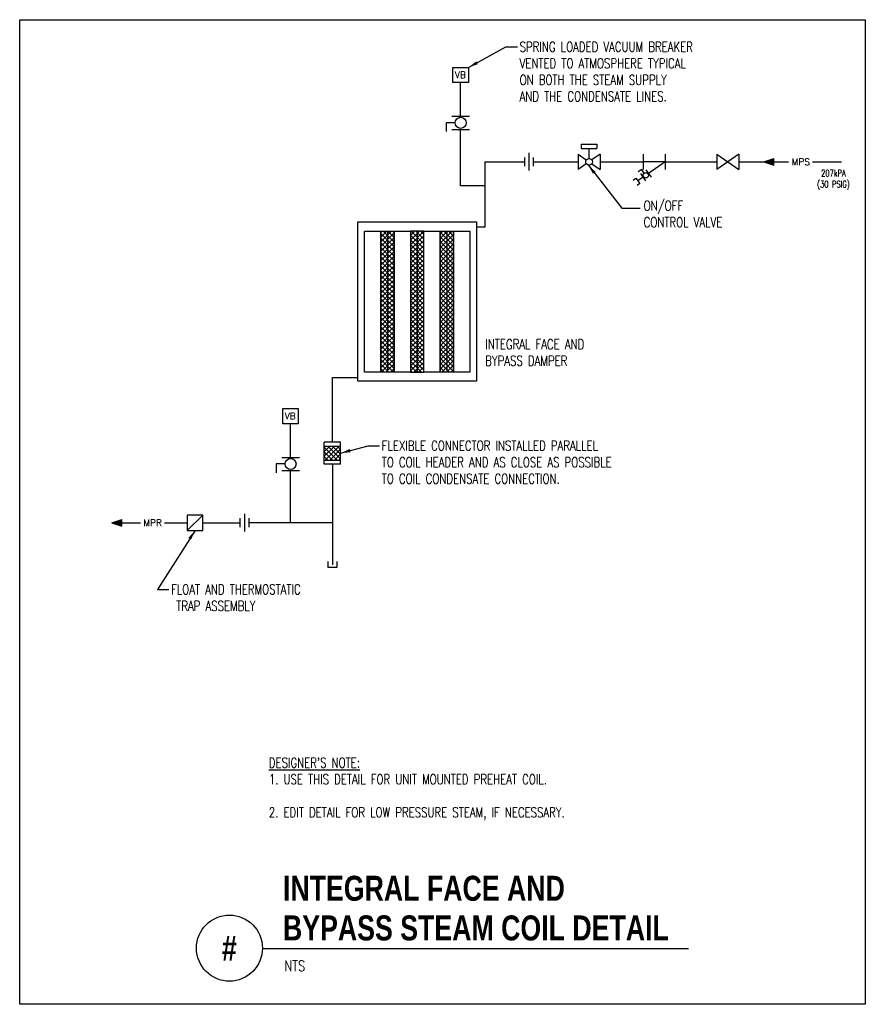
# Model space of a CAD drawing. Header units: inches. Extents: x 11.39 to 19.39, y -4.7 to 4.61.
import ezdxf
from ezdxf.enums import TextEntityAlignment as Align

# ---------------------------------------------------------------- set-up
doc = ezdxf.new("R2010")
doc.units = ezdxf.units.IN
doc.header["$MEASUREMENT"] = 0
doc.layers.add('G-ANNO-NPLT', color=7, linetype='Continuous', plot=False)
doc.layers.add('M-DETL-MEDM', color=4, linetype='Continuous')
doc.layers.add('M-DETL-TEXT', color=2, linetype='Continuous')
doc.styles.add('BOLD', font='bold.shx', dxfattribs={"width": 0.9})
doc.styles.add('Romans', font='romans.shx', dxfattribs={"width": 0.75})
doc.dimstyles.new('VA-Dims', dxfattribs={"dimtxt": 0.09375, "dimasz": 0.09375, "dimexe": 0.09375, "dimexo": 0.03125, "dimgap": 0.02, "dimtad": 1, "dimdec": 5, "dimzin": 0, "dimdsep": 46, "dimlunit": 4, "dimtxsty": 'Romans', "dimblk": 'ARCHTICK', "dimcen": 0.09375, "dimclrd": 256, "dimclre": 256, "dimclrt": 256, "dimadec": 0, "dimazin": 0, "dimtfac": 1, "dimtdec": 5, "dimtofl": 0, "dimtmove": 0, "dimatfit": 3, "dimfxl": 1, "dimfrac": 2, "dimtolj": 1, "dimtzin": 0, "dimlwd": -1, "dimlwe": -1, "dimarcsym": 0})
pattern_1 = [(135, (0.06491, -1.316185), (-0.022097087, -0.022097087), []), (225, (0.06491, -1.316185), (0.022097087, -0.022097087), [])]

# ---------------------------------------------------------------- blocks, each defined once
blk = doc.blocks.new('_ArchTick')
at = {"color": 0, "linetype": 'ByBlock', "const_width": 0.15}
blk.add_lwpolyline([(-0.5, -0.5), (0.5, 0.5)], dxfattribs=at)

msp = doc.modelspace()

# ---------------------------------------------------------------- hatches: boundary and pattern name
at = {"layer": 'M-DETL-MEDM'}
h = msp.add_hatch(color=256, dxfattribs=at)
h.paths.add_polyline_path([(18.525, 3.2676), (18.4313, 3.2676), (18.525, 3.2364)])
h.paths.add_polyline_path([(18.525, 3.2989), (18.4313, 3.2676), (18.525, 3.2676)])
h = msp.add_hatch(dxfattribs=at)
h.set_pattern_fill('NET', color=256, scale=0.25, angle=135, style=0)
h.set_pattern_definition(pattern_1)
h.paths.add_polyline_path([(14.8722, 2.6127), (14.8085, 2.6127), (14.8085, 1.2778), (14.8722, 1.2778)])
h.paths.add_polyline_path([(14.9359, 2.6127), (14.8722, 2.6127), (14.8722, 1.2778), (14.9359, 1.2778)])
h = msp.add_hatch(dxfattribs=at)
h.set_pattern_fill('NET', color=256, scale=0.25, angle=135, style=0)
h.set_pattern_definition(pattern_1)
h.paths.add_polyline_path([(15.1529, 2.6127), (15.0891, 2.6127), (15.0891, 1.2778), (15.1529, 1.2778)])
h.paths.add_polyline_path([(15.2166, 2.6127), (15.1529, 2.6127), (15.1529, 1.2778), (15.2166, 1.2778)])
h = msp.add_hatch(dxfattribs=at)
h.set_pattern_fill('NET', color=256, scale=0.25, angle=135, style=0)
h.set_pattern_definition(pattern_1)
h.paths.add_polyline_path([(15.4335, 2.6127), (15.3698, 2.6127), (15.3698, 1.2778), (15.4335, 1.2778)])
h.paths.add_polyline_path([(15.4972, 2.6127), (15.4335, 2.6127), (15.4335, 1.2778), (15.4972, 1.2778)])
h = msp.add_hatch(dxfattribs=at)
h.set_pattern_fill('NET', color=256, scale=0.25, angle=135, style=0)
h.set_pattern_definition([(135, (18.13954, -1.440383), (-0.02209709, -0.02209709), []), (225, (18.13954, -1.440383), (0.02209709, -0.02209709), [])])
h.paths.add_polyline_path([(14.4281, 0.444), (14.4281, 0.5765), (14.2731, 0.5765), (14.2731, 0.444)])
h = msp.add_hatch(color=256, dxfattribs=at)
h.paths.add_polyline_path([(12.358, -0.1459), (12.2643, -0.1459), (12.358, -0.1772)])
h.paths.add_polyline_path([(12.358, -0.1147), (12.2643, -0.1459), (12.358, -0.1459)])

# ---------------------------------------------------------------- linework, layer by layer
at = {"layer": 'G-ANNO-NPLT', "color": 6}
msp.add_lwpolyline([(11.3923, 4.6117), (19.3919, 4.6117), (19.3919, -4.7006), (11.3923, -4.7006)], close=True, dxfattribs=at)
at = {"layer": 'M-DETL-MEDM'}
for p, q in [((15.5635, 3.6987), (15.5635, 4.0174)), ((15.5115, 3.6362), (15.4281, 3.6362)), ((15.4281, 3.6362), (15.4281, 3.5529)), ((15.4802, 3.6987), (15.6469, 3.6987)), ((15.4802, 3.5737), (15.6469, 3.5737)), ((15.5635, 3.2676), (15.5635, 3.5737)), ((16.7054, 3.4343), (16.7054, 3.3926)), ((16.7054, 3.4343), (16.8513, 3.4343)), ((16.7054, 3.3926), (16.8513, 3.3926)), ((16.7783, 3.2989), (16.7783, 3.3926)), ((16.8513, 3.4343), (16.8513, 3.3926)), ((15.5635, 3.0418), (15.5635, 3.2676)), ((15.7922, 3.2676), (16.1553, 3.2676)), ((15.7922, 3.2676), (15.7922, 2.6504)), ((16.1553, 3.2676), (16.1676, 3.2676)), ((16.1676, 3.3093), (16.1676, 3.226)), ((16.2092, 3.351), (16.2092, 3.1843)), ((16.2509, 3.3093), (16.2509, 3.226)), ((16.2509, 3.2676), (16.6742, 3.2676)), ((16.6742, 3.3406), (16.6742, 3.1947)), ((16.6742, 3.3406), (16.7527, 3.2856)), ((16.8825, 3.3406), (16.8039, 3.2856)), ((16.8825, 3.3406), (16.8825, 3.1947)), ((16.8825, 3.2676), (17.2894, 3.2676)), ((17.2894, 3.3406), (17.2894, 3.1947)), ((17.4978, 3.2676), (17.2894, 3.2676)), ((17.4978, 3.2676), (17.3406, 3.1576)), ((17.4978, 3.3406), (17.4978, 3.1947)), ((17.4978, 3.2676), (17.9883, 3.2676)), ((17.9883, 3.3406), (17.9883, 3.1947)), ((18.1967, 3.3406), (17.9883, 3.1947)), ((17.9883, 3.3406), (18.1967, 3.1947)), ((18.1967, 3.3406), (18.1967, 3.1947)), ((18.1967, 3.2676), (18.6654, 3.2676)), ((18.4313, 3.2676), (18.525, 3.2989)), ((18.4313, 3.2676), (18.525, 3.2364)), ((18.525, 3.2364), (18.525, 3.2989)), ((18.8931, 3.2676), (19.1653, 3.2676)), ((16.7527, 3.2497), (16.6742, 3.1947)), ((16.8039, 3.2497), (16.8825, 3.1947)), ((17.2762, 3.1952), (17.2421, 3.1713)), ((17.3001, 3.1611), (17.2762, 3.1952)), ((17.3167, 3.1918), (17.3645, 3.1235)), ((17.2894, 3.1218), (17.2404, 3.0874)), ((17.2655, 3.1559), (17.3133, 3.0877)), ((15.7922, 3.0418), (15.5635, 3.0418)), ((14.8722, 2.6127), (14.8722, 1.2778)), ((15.1529, 2.6127), (15.1529, 1.2778)), ((15.4335, 2.6127), (15.4335, 1.2778)), ((15.7922, 2.6504), (15.7145, 2.6504)), ((14.3506, 1.2282), (14.5912, 1.2282)), ((14.3506, 0.6156), (14.3506, 1.2282)), ((13.9549, 0.4722), (13.9549, 0.7909)), ((14.4281, 0.6156), (14.2731, 0.6156)), ((14.2731, 0.4072), (14.2731, 0.6156)), ((14.4281, 0.5765), (14.2731, 0.5765)), ((14.4281, 0.4072), (14.4281, 0.6156)), ((13.8716, 0.4722), (14.0382, 0.4722)), ((13.9028, 0.4097), (13.8195, 0.4097)), ((13.8195, 0.4097), (13.8195, 0.3264)), ((14.4281, 0.444), (14.2731, 0.444)), ((14.4281, 0.4072), (14.2731, 0.4072)), ((14.3506, 0.4072), (14.3506, -0.5447)), ((13.8716, 0.3472), (14.0382, 0.3472)), ((13.9549, -0.1459), (13.9549, 0.3472)), ((12.978, -0.2188), (13.1238, -0.073)), ((13.5175, -0.0626), (13.5175, -0.2292)), ((12.2643, -0.1459), (12.358, -0.1147)), ((12.2643, -0.1459), (12.5358, -0.1459)), ((12.2643, -0.1459), (12.358, -0.1772)), ((12.358, -0.1772), (12.358, -0.1147)), ((12.7611, -0.1459), (12.978, -0.1459)), ((13.1238, -0.1459), (13.4759, -0.1459)), ((13.4759, -0.1042), (13.4759, -0.1876)), ((13.5592, -0.1042), (13.5592, -0.1876)), ((14.3506, -0.1459), (13.5592, -0.1459)), ((14.3073, -0.5113), (14.3073, -0.5694)), ((14.3939, -0.5113), (14.3939, -0.5694)), ((14.3939, -0.5694), (14.3073, -0.5694))]:
    msp.add_line(p, q, dxfattribs=at)
for points in [[(15.4903, 4.1595), (15.6368, 4.1595), (15.6368, 4.0174), (15.4903, 4.0174)], [(14.5912, 2.6985), (15.7145, 2.6985), (15.7145, 1.192), (14.5912, 1.192)], [(14.6552, 2.6127), (14.8085, 2.6127), (14.8085, 1.2778), (14.6552, 1.2778)], [(14.8085, 2.6127), (14.9359, 2.6127), (14.9359, 1.2778), (14.8085, 1.2778)], [(14.9359, 2.6127), (15.0891, 2.6127), (15.0891, 1.2778), (14.9359, 1.2778)], [(15.0891, 1.2778), (15.2166, 1.2778), (15.2166, 2.6127), (15.0891, 2.6127)], [(15.2166, 2.6127), (15.3698, 2.6127), (15.3698, 1.2778), (15.2166, 1.2778)], [(15.3698, 2.6127), (15.4972, 2.6127), (15.4972, 1.2778), (15.3698, 1.2778)], [(15.4972, 2.6127), (15.6505, 2.6127), (15.6505, 1.2778), (15.4972, 1.2778)], [(13.8816, 0.933), (14.0281, 0.933), (14.0281, 0.7909), (13.8816, 0.7909)], [(12.978, -0.2188), (13.1238, -0.2188), (13.1238, -0.073), (12.978, -0.073)]]:
    msp.add_lwpolyline(points, close=True, dxfattribs=at)
msp.add_lwpolyline([(17.1968, 3.0951), (17.2224, 3.113), (17.2583, 3.0618), (17.2327, 3.0439)], dxfattribs=at)
for centre, radius in [((15.5635, 3.6362), 0.0521), ((16.7783, 3.2676), 0.0312), ((17.315, 3.1397), 0.026), ((13.9549, 0.4097), 0.0521)]:
    msp.add_circle(centre, radius, dxfattribs=at)
at = {"layer": 'M-DETL-TEXT'}
msp.add_line((13.6891, -4.1743), (17.7201, -4.1743), dxfattribs=at)
msp.add_circle((13.3766, -4.1694), 0.3125, dxfattribs=at)

# ---------------------------------------------------------------- texts
at = {"layer": 'M-DETL-TEXT', "style": 'Romans'}
for s, p in [('VB', (15.5606, 4.0899)), ('MPS', (18.7811, 3.2676)), ('VB', (13.9519, 0.8634)), ('MPR', (12.6498, -0.1459))]:
    msp.add_text(s, height=0.0625, dxfattribs=at).set_placement(p, align=Align.MIDDLE_CENTER)
at = {"layer": 'M-DETL-TEXT', "width": 0.8}
for s, height, style, p in [('INTEGRAL FACE AND ', 0.23622, 'BOLD', (13.8828, -3.7213)), ('BYPASS STEAM COIL DETAIL', 0.23622, 'BOLD', (13.8828, -4.0963)), ('NTS', 0.09843, 'Romans', (13.8967, -4.3861))]:
    msp.add_text(s, height=height, dxfattribs=dict(at, style=style)).set_placement(p)
at = {"layer": 'M-DETL-TEXT', "style": 'BOLD', "width": 0.8}
msp.add_text('#', height=0.2362, dxfattribs=at).set_placement((13.3766, -4.1694), align=Align.MIDDLE)
at = {"layer": 'M-DETL-TEXT', "char_height": 0.09375, "attachment_point": 1, "style": 'Romans'}
for s, insert in [('SPRING LOADED VACUUM BREAKER\\PVENTED TO ATMOSPHERE TYPICAL\\PON BOTH THE STEAM SUPPLY\\PAND THE CONDENSATE LINES.', (16.1216, 4.4019)), ('ON/OFF \\PCONTROL VALVE', (17.295, 2.8995)), ('INTEGRAL FACE AND \\PBYPASS DAMPER', (15.7962, 1.5891)), ('FLEXIBLE CONNECTOR INSTALLED PARALLEL \\PTO COIL HEADER AND AS CLOSE AS POSSIBLE \\PTO COIL CONDENSATE CONNECTION.', (14.8171, 0.6297)), ('FLOAT AND THERMOSTATIC\\P TRAP ASSEMBLY ', (12.8246, -0.7296))]:
    msp.add_mtext(s, dxfattribs=dict(at, insert=insert))
at = {"layer": 'M-DETL-TEXT', "insert": (19.0905, 3.1919), "char_height": 0.0625, "width": 0.860119, "attachment_point": 2, "style": 'Romans'}
msp.add_mtext('207kPA \\P(30 PSIG)', dxfattribs=at)
at = {"layer": 'M-DETL-TEXT', "color": 1, "insert": (13.7493, -2.3692), "char_height": 0.09375, "width": 6.524825, "attachment_point": 1, "style": 'Romans'}
msp.add_mtext("{\\LDESIGNER'S NOTE:}\\P1. USE THIS DETAIL FOR UNIT MOUNTED PREHEAT COIL.\\P\\P2. EDIT DETAIL FOR LOW PRESSURE STEAM, IF NECESSARY.", dxfattribs=at)

# ---------------------------------------------------------------- leaders
at = {"layer": 'M-DETL-TEXT', "annotation_type": 0, "has_hookline": 1, "hookline_direction": 0}
for points, text_width in [([(15.6368, 4.1595), (15.9925, 4.355), (16.1016, 4.355)], 1.8516), ([(16.7701, 3.2375), (17.0897, 2.8291), (17.2615, 2.8291)], 0.827), ([(14.4281, 0.5114), (14.6879, 0.5828), (14.7971, 0.5828)], 2.5246), ([(13.0509, -0.2188), (12.6955, -0.7765), (12.8046, -0.7765)], 1.3728)]:
    msp.add_leader(points, dimstyle='VA-Dims', override={"dimgap": 0.02, "dimtad": 0}, dxfattribs=dict(at, text_width=text_width))

doc.saveas('drawing.dxf')
